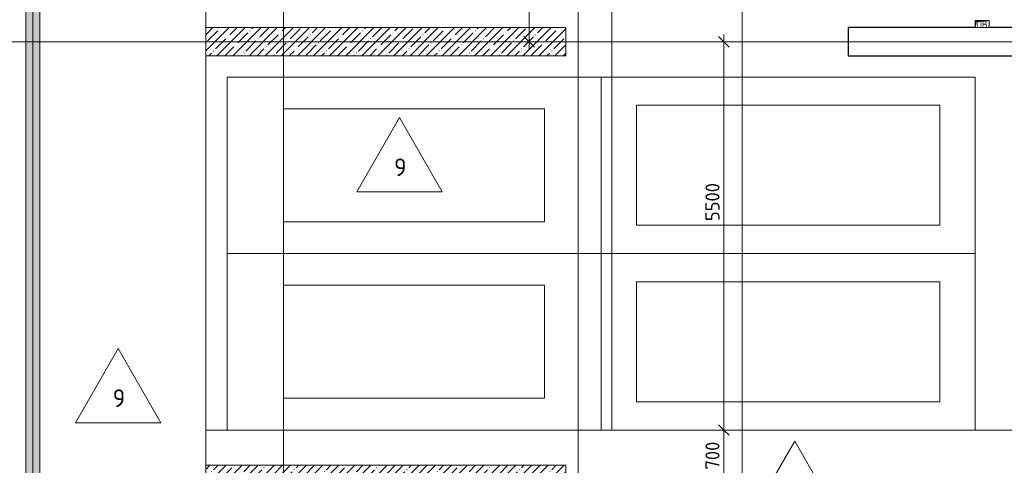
# Model space of a CAD drawing. Header units: millimetres. Extents: x -4558 to 63605, y -10605 to 130388.
# Tile 42 of 66: x 12763 to 26712, y 64500 to 70812. Entities that reach past the tile are written whole.
import ezdxf

# ---------------------------------------------------------------- set-up
doc = ezdxf.new("R2010")
doc.units = ezdxf.units.MM
for name, pattern in [('3_ Штрих_ 1 х 1 мм', [2, 1, -1]), ('4_ Штрихпунктир_ 10 х 2 мм', [14, 10, -2, 0, -2]), ('4_ Штрихпунктир_ 5 х 2 мм', [9, 5, -2, 0, -2])]:
    doc.linetypes.add(name, pattern=pattern)
for name, color, linetype, lineweight in [('A-ANNO-DIMS', 7, 'Continuous', 5), ('A-ANNO-DIMS-100', 7, 'Continuous', 5), ('A-ANNO-NOTE', 7, 'Continuous', 5), ('A-DETL', 7, 'Continuous', 25), ('A-DETL-GENF', 7, 'Continuous', 13), ('A-FLOR', 7, 'Continuous', 13), ('A-FLOR-IDEN', 7, 'Continuous', 5), ('A-WALL', 7, 'Continuous', 13), ('A-WALL-PATT', 7, 'Continuous', 13), ('C-PRKG', 7, 'Continuous', 13), ('M-EQPM', 7, 'Continuous', 13), ('S-COLS', 7, 'Continuous', 25), ('S-GRID', 7, 'Continuous', 5)]:
    doc.layers.add(name, color=color, linetype=linetype, lineweight=lineweight)
doc.styles.add('GOST Common', font='GOST_Common.ttf', dxfattribs={"height": 100})
doc.styles.add('GOST Common_2', font='GOST_Common.ttf', dxfattribs={"height": 200})
doc.styles.add('GOST Common_3', font='GOST_Common.ttf', dxfattribs={"height": 250})
doc.dimstyles.new('2_мм', dxfattribs={"dimscale": 304.8, "dimtxt": 201.142999, "dimasz": 0.492126, "dimexe": 0.328084, "dimexo": 0.492126, "dimgap": 0, "dimtad": 1, "dimdec": 0, "dimdsep": 46, "dimtxsty": 'GOST Common_2', "dimblk1": 'OBLIQUE', "dimblk2": 'OBLIQUE', "dimsah": 1, "dimcen": 0.09, "dimdle": 0.328084, "dimadec": 5, "dimazin": 2, "dimtfac": 1, "dimtdec": 4, "dimtix": 1, "dimtmove": 0, "dimatfit": 3, "dimfxl": 1, "dimtvp": 1, "dimtolj": 1, "dimtzin": 0, "dimarcsym": 2})
doc.dimstyles.new('2_мм_1', dxfattribs={"dimscale": 304.8, "dimtxt": 201.142999, "dimasz": 0.492126, "dimexe": 0.328084, "dimexo": 0.492126, "dimgap": 0, "dimtad": 1, "dimdec": 0, "dimdsep": 46, "dimtxsty": 'GOST Common_2', "dimblk1": 'OBLIQUE', "dimblk2": 'OBLIQUE', "dimsah": 1, "dimcen": 0.09, "dimdle": 0.328084, "dimadec": 5, "dimazin": 2, "dimtfac": 1, "dimtdec": 4, "dimtix": 1, "dimtmove": 1, "dimatfit": 3, "dimfxl": 1, "dimtvp": 1, "dimtolj": 1, "dimtzin": 0, "dimarcsym": 2})
pattern_1 = [(45, (0, 0), (-114.04925, 114.04925), []), (45, (114.05, 0), (-114.04925, 114.04925), [201.612, -40.322, 3.353, -36.97])]

# ---------------------------------------------------------------- blocks, each defined once
blk = doc.blocks.new('АР_Машиноместо - 5300x2500_С-V6--01_Подвал_МП_часть А')
at = {"layer": 'C-PRKG'}
for p, q in [((2500, 5300), (0, 5300)), ((0, 0), (0, 5300)), ((2500, 0), (2500, 5300)), ((400, 4800), (2100, 4800)), ((400, 500), (400, 4800)), ((2100, 500), (2100, 4800)), ((400, 500), (2100, 500)), ((2500, 0), (0, 0))]:
    blk.add_line(p, q, dxfattribs=at)
blk = doc.blocks.new('АР_Машиноместо - 4900x2400_М__5300х2500_-V8--01_Подвал_МП_часть А')
at = {"layer": 'C-PRKG'}
for p, q in [((2500, 0), (0, 0)), ((0, 0), (0, -5300)), ((2500, 0), (2500, -5300)), ((450, -800), (450, -4500)), ((450, -800), (2050, -800)), ((2050, -800), (2050, -4500)), ((450, -4500), (2050, -4500)), ((2500, -5300), (0, -5300))]:
    blk.add_line(p, q, dxfattribs=at)
blk = doc.blocks.new('АР_Машиноместо - 5300x2500_С-V7--01_Подвал_МП_часть А')
at = {"layer": 'C-PRKG'}
for p, q in [((2500, 0), (0, 0)), ((0, 0), (0, -5300)), ((2500, 0), (2500, -5300)), ((400, -500), (400, -4800)), ((400, -500), (2100, -500)), ((2100, -500), (2100, -4800)), ((400, -4800), (2100, -4800)), ((2500, -5300), (0, -5300))]:
    blk.add_line(p, q, dxfattribs=at)
blk = doc.blocks.new('АР_Машиноместо - 4900x2400_М__5300х2500_-3113489--01_Подвал_МП_часть А')
at = {"layer": 'C-PRKG'}
for p, q in [((2500, 5300), (0, 5300)), ((0, 0), (0, 5300)), ((2500, 0), (2500, 5300)), ((450, 4500), (2050, 4500)), ((450, 800), (450, 4500)), ((2050, 800), (2050, 4500)), ((450, 800), (2050, 800)), ((2500, 0), (0, 0))]:
    blk.add_line(p, q, dxfattribs=at)
blk = doc.blocks.new('АР_Лоток - 200х100h_ЛВ1-7189402--01_Подвал_МП_часть А')
at = {"layer": 'M-EQPM', "true_color": 0xdddddd}
blk.add_hatch(color=254, dxfattribs=at).paths.add_polyline_path([(15550, 100), (200, 99), (200, -100), (15550, -100)])
at = {"layer": 'M-EQPM'}
blk.add_line((15550, -100), (15550, 100), dxfattribs=at)
blk = doc.blocks.new('АР_Канал вертикальный прямоугольный - ОВ-4138123--01_Подвал_МП_часть А')
at = {"layer": 'A-DETL-GENF'}
blk.add_hatch(color=256, dxfattribs=at).paths.add_polyline_path([(-100, -50), (-85, 35), (100, 50), (-100, 50)])
at = {"layer": 'A-DETL-GENF', "linetype": '3_ Штрих_ 1 х 1 мм'}
for p, q in [((100, 50), (-100, 50)), ((-100, 50), (-100, -50)), ((100, 50), (-100, 50)), ((-100, 50), (-100, -50)), ((-100, -50), (-85, 35)), ((-100, -50), (-85, 35)), ((-85, 35), (100, 50)), ((-85, 35), (100, 50)), ((100, -50), (100, 50)), ((-100, -50), (100, -50))]:
    blk.add_line(p, q, dxfattribs=at)
at = {"layer": 'M-EQPM'}
for p, q in [((-100, -50), (-100, 50)), ((-100, 50), (100, 50)), ((100, 50), (100, -50)), ((100, -50), (-100, -50))]:
    blk.add_line(p, q, dxfattribs=at)
blk = doc.blocks.new('DIMBLOCK54--01_Подвал_МП_часть А')
at = {"layer": 'A-ANNO-DIMS-100', "transparency": 16777216}
for p, q in [((22739, 70600), (22739, 65000)), ((22695, 70500), (22839, 70500)), ((22739, 70500), (22695, 70500)), ((22739, 68519), (22739, 67859)), ((22739, 67859), (22739, 67750)), ((22695, 65000), (22839, 65000)), ((22739, 65000), (22695, 65000))]:
    blk.add_line(p, q, dxfattribs=at)
at = {"layer": 'A-ANNO-DIMS-100', "lineweight": 25, "transparency": 16777216}
for p, q in [((22739, 70500), (22664, 70575)), ((22739, 70500), (22814, 70425)), ((22739, 65000), (22664, 65075)), ((22739, 65000), (22814, 64925))]:
    blk.add_line(p, q, dxfattribs=at)
at = {"layer": 'A-ANNO-DIMS-100', "color": 0, "transparency": 16777216, "insert": (22478, 67959), "char_height": 200, "width": 670.93, "attachment_point": 1, "rotation": 90, "line_spacing_factor": 1.022761, "style": 'GOST Common_2'}
blk.add_mtext('5500', dxfattribs=at)
blk = doc.blocks.new('_Oblique')
at = {"color": 0, "linetype": 'ByBlock', "lineweight": -2}
blk.add_line((-0.5, -0.5), (0.5, 0.5), dxfattribs=at)
blk = doc.blocks.new('DIMBLOCK55--01_Подвал_МП_часть А')
at = {"layer": 'A-ANNO-DIMS-100', "lineweight": 25, "transparency": 16777216}
for p, q in [((22739, 65000), (22664, 65075)), ((22739, 65000), (22814, 64925)), ((22739, 64300), (22664, 64375)), ((22739, 64300), (22814, 64225))]:
    blk.add_line(p, q, dxfattribs=at)
at = {"layer": 'A-ANNO-DIMS-100', "transparency": 16777216}
for p, q in [((22695, 65000), (22839, 65000)), ((22739, 65000), (22695, 65000)), ((22739, 65000), (22739, 64300)), ((22695, 64300), (22839, 64300)), ((22739, 64300), (22695, 64300))]:
    blk.add_line(p, q, dxfattribs=at)
at = {"layer": 'A-ANNO-DIMS-100', "color": 0, "transparency": 16777216, "insert": (22478, 64440), "char_height": 200, "width": 503.2, "attachment_point": 1, "rotation": 90, "line_spacing_factor": 1.022761, "style": 'GOST Common_2'}
blk.add_mtext('700', dxfattribs=at)
blk = doc.blocks.new('Марка полов - Марка полов-4106608--01_Подвал_МП_часть А')
at = {"layer": 'A-FLOR-IDEN'}
for p, q in [((0, 7), (-6.06, -3.5)), ((6.06, -3.5), (0, 7)), ((-6.06, -3.5), (6.06, -3.5))]:
    blk.add_line(p, q, dxfattribs=at)
blk = doc.blocks.new('DIMBLOCK250--01_Подвал_МП_часть А')
at = {"layer": 'A-ANNO-DIMS-100', "lineweight": 25, "transparency": 16777216}
for p, q in [((19981, 72500), (19906, 72575)), ((19981, 72500), (20056, 72425)), ((19981, 70500), (19906, 70575)), ((19981, 70500), (20056, 70425))]:
    blk.add_line(p, q, dxfattribs=at)
at = {"layer": 'A-ANNO-DIMS-100', "transparency": 16777216}
for p, q in [((19981, 72600), (19981, 70400)), ((19937, 72500), (20081, 72500)), ((19981, 72500), (19937, 72500)), ((19937, 70500), (20081, 70500)), ((19981, 70500), (19937, 70500))]:
    blk.add_line(p, q, dxfattribs=at)
at = {"layer": 'A-ANNO-DIMS-100', "color": 0, "transparency": 16777216, "insert": (19720, 71220), "char_height": 200, "width": 670.93, "attachment_point": 1, "rotation": 90, "line_spacing_factor": 1.022761, "style": 'GOST Common_2'}
blk.add_mtext('2000', dxfattribs=at)

msp = doc.modelspace()

# ---------------------------------------------------------------- hatches: boundary and pattern name
at = {"layer": 'A-WALL-PATT', "lineweight": 5}
h = msp.add_hatch(dxfattribs=at)
h.set_pattern_fill('FP_1', color=256, style=0, pattern_type=2)
h.set_pattern_definition(pattern_1)
h.paths.add_polyline_path([(20500, 70300), (20500, 70700), (15400, 70700), (15400, 70300)])
h = msp.add_hatch(dxfattribs=at)
h.set_pattern_fill('FP_1', color=256, style=0, pattern_type=2)
h.set_pattern_definition(pattern_1)
h.paths.add_polyline_path([(20500, 64100), (20500, 64500), (15400, 64500), (15400, 64100), (18250, 64100)])

# ---------------------------------------------------------------- linework, layer by layer
at = {"layer": 'A-DETL', "linetype": '4_ Штрихпунктир_ 5 х 2 мм', "lineweight": 5}
msp.add_line((12950, 45000), (12950, 77350), dxfattribs=at)
at = {"layer": 'A-FLOR'}
for p, q in [((15400, 76730), (15400, 70700)), ((12850, 45300), (12850, 76528.941916)), ((13050, 76528.941916), (13050, 61250)), ((21149.999998, 65000), (21149.999998, 72410)), ((15400, 70300), (15400, 64500)), ((26900, 65000), (15400, 65000))]:
    msp.add_line(p, q, dxfattribs=at)
at = {"layer": 'A-WALL'}
for p, q in [((20500, 70700), (15400, 70700)), ((15400, 70700), (15400, 70300)), ((20500, 70300), (20500, 70700)), ((15400, 70300), (20500, 70300)), ((20500, 64500), (15400, 64500)), ((15400, 64500), (15400, 64100)), ((20500, 64100), (20500, 64500))]:
    msp.add_line(p, q, dxfattribs=at)
at = {"layer": 'S-COLS'}
for p, q in [((26300, 70700), (24500, 70700)), ((24500, 70700), (24500, 70300)), ((26900, 70700), (26500, 70700)), ((24500, 70300), (26900, 70300))]:
    msp.add_line(p, q, dxfattribs=at)
at = {"layer": 'S-GRID', "linetype": '4_ Штрихпунктир_ 10 х 2 мм'}
for p, q in [((16500, 32633.917515), (16500, 100620.828093)), ((20675, 32633.917515), (20675, 100620.828093)), ((23000, 32633.917515), (23000, 100620.828093)), ((35646.702497, 70500), (-1802.909204, 70500))]:
    msp.add_line(p, q, dxfattribs=at)

# ---------------------------------------------------------------- block references
at = {"layer": 'A-FLOR-IDEN', "xscale": 99.99999999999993, "yscale": 99.99999999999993, "zscale": 99.99999999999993}
for p in [(18143.758781, 68725), (14158.363666, 65453.703967), (23743.462609, 64142.515482)]:
    msp.add_blockref('Марка полов - Марка полов-4106608--01_Подвал_МП_часть А', p, dxfattribs=at)
at = {"layer": 'C-PRKG'}
for name, p, rotation in [('АР_Машиноместо - 4900x2400_М__5300х2500_-V8--01_Подвал_МП_часть А', (15700, 67500), 90.00000000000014), ('АР_Машиноместо - 5300x2500_С-V6--01_Подвал_МП_часть А', (26300, 67500), 89.99999999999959), ('АР_Машиноместо - 4900x2400_М__5300х2500_-3113489--01_Подвал_МП_часть А', (15700, 67500), 269.999999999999), ('АР_Машиноместо - 5300x2500_С-V7--01_Подвал_МП_часть А', (26300, 67500), 269.9999999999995)]:
    msp.add_blockref(name, p, dxfattribs=dict(at, rotation=rotation))
at = {"layer": 'M-EQPM', "rotation": 270}
msp.add_blockref('АР_Лоток - 200х100h_ЛВ1-7189402--01_Подвал_МП_часть А', (12950, 76950), dxfattribs=at)
at = {"layer": 'M-EQPM'}
msp.add_blockref('АР_Канал вертикальный прямоугольный - ОВ-4138123--01_Подвал_МП_часть А', (26400, 70750), dxfattribs=at)

# ---------------------------------------------------------------- texts
at = {"layer": 'A-ANNO-NOTE', "insert": (26318.906744, 70793.609736), "char_height": 100, "width": 200.421875, "attachment_point": 1, "style": 'GOST Common'}
msp.add_mtext('ОВ', dxfattribs=at)
at = {"layer": 'A-FLOR-IDEN', "char_height": 250, "width": 216.455625, "attachment_point": 1, "style": 'GOST Common_3'}
for insert in [(18066.882497, 68847.061672), (14081.487383, 65575.765639)]:
    msp.add_mtext('\\fGOST Common|b0|i0|c204|p34|;9', dxfattribs=dict(at, insert=insert))

# ---------------------------------------------------------------- dimensions: what is measured, and where the dimension line sits
at = {"layer": 'A-ANNO-DIMS'}
for base, p1, p2, override, picture, middle in [((19981.363643, 70500), (20087.42966, 72500), (20087.42966, 70500), {"dimpost": '<>', "dimfxl": 2000}, 'DIMBLOCK250--01_Подвал_МП_часть А', (19881.363643, 71500)), ((22739.3022, 64300), (22845.368217, 65000), (22845.368217, 64300), {"dimpost": '<>', "dimfxl": 700}, 'DIMBLOCK55--01_Подвал_МП_часть А', (22639.3022, 64650))]:
    dim = msp.add_linear_dim(base=base, p1=p1, p2=p2, angle=90, dimstyle='2_мм', override=override, dxfattribs=at)
    dim.commit()
    dim.dimension.update_dxf_attribs({"geometry": picture, "text_midpoint": middle})
dim = msp.add_linear_dim(base=(22739.3022, 65000), p1=(22845.368217, 70500), p2=(22845.368217, 65000), angle=90, dimstyle='2_мм_1', override={"dimpost": '<>', "dimfxl": 5500}, dxfattribs=at)
dim.commit()
dim.dimension.update_dxf_attribs({"geometry": 'DIMBLOCK54--01_Подвал_МП_часть А', "text_midpoint": (22611.269872, 68294.904647), "dimtype": 160, "text_rotation": 90})

doc.saveas('drawing.dxf')
